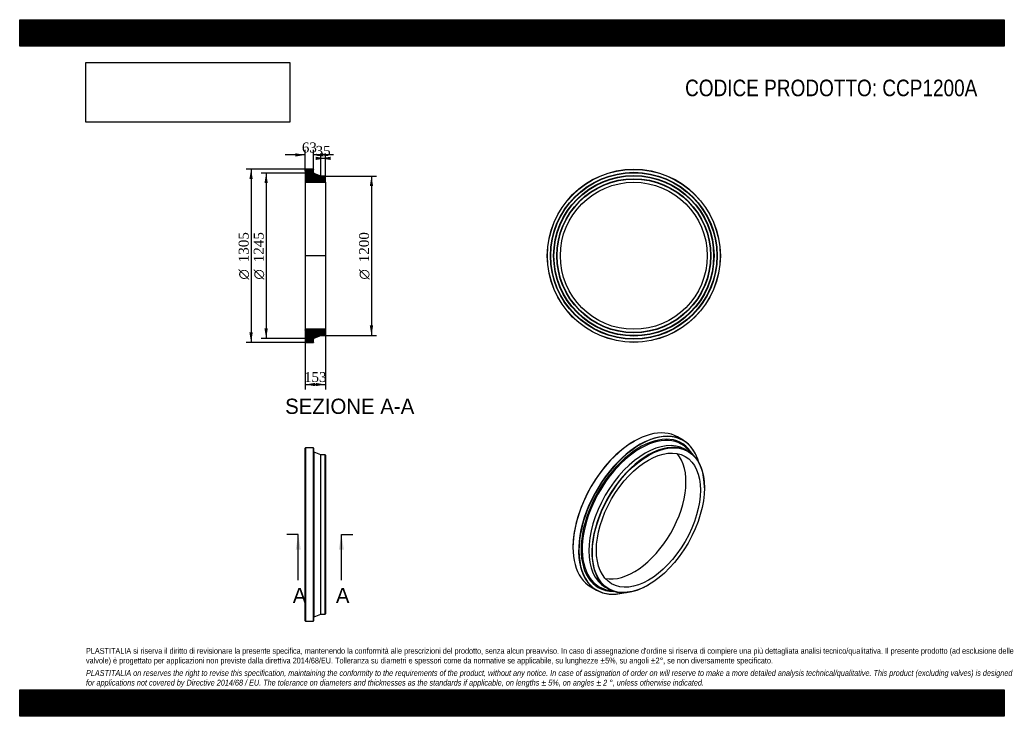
# Model space of a CAD drawing. Header units: millimetres. Extents: x 0 to 7425, y 0 to 5250.
import ezdxf
from ezdxf.enums import TextEntityAlignment as Align
from ezdxf.lldxf.tags import DXFTag

# ---------------------------------------------------------------- set-up
doc = ezdxf.new("R2010")
doc.units = ezdxf.units.MM
doc.header["$LTSCALE"] = 25
for name, color, linetype in [('CCP1200A', 7, 'Continuous'), ('Default', 7, 'Continuous'), ('DV4_Default', 7, 'Continuous')]:
    doc.layers.add(name, color=color, linetype=linetype)
doc.styles.add('SEACAD_Solid_Edge_ANSI', font='seans.ttf')
doc.styles.add('SEACAD_Solid_Edge_ANSI1_Symbols', font='semeca1.ttf')
doc.styles.add('SEACAD_Times_New_Roman', font='times.ttf')
tags = doc.linetypes.add('CENTER2', pattern=[28.575, 19.05, -3.175, 3.175, -3.175]).pattern_tags.tags
tags[10:11] = [DXFTag(74, 4), DXFTag(75, 0), DXFTag(340, '0'), DXFTag(46, 0.0), DXFTag(50, 0.0), DXFTag(44, 0.0), DXFTag(45, 0.0)]
tags[8:9] = [DXFTag(74, 4), DXFTag(75, 0), DXFTag(340, '0'), DXFTag(46, 0.0), DXFTag(50, 0.0), DXFTag(44, 0.0), DXFTag(45, 0.0)]
tags[6:7] = [DXFTag(74, 4), DXFTag(75, 0), DXFTag(340, '0'), DXFTag(46, 0.0), DXFTag(50, 0.0), DXFTag(44, 0.0), DXFTag(45, 0.0)]
tags[4:5] = [DXFTag(74, 4), DXFTag(75, 0), DXFTag(340, '0'), DXFTag(46, 0.0), DXFTag(50, 0.0), DXFTag(44, 0.0), DXFTag(45, 0.0)]
doc.dimstyles.new('ANSImm', dxfattribs={"dimtxt": 75, "dimasz": 75, "dimexe": 37.5, "dimexo": 0, "dimgap": 18.75, "dimtad": 1, "dimdsep": 46, "dimtxsty": 'SEACAD_Times_New_Roman', "dimblk1": '_SE_FILLED', "dimblk2": '_SE_FILLED', "dimsah": 1, "dimcen": 37.5, "dimazin": 0, "dimtfac": 0.85, "dimtdec": 3, "dimtofl": 0, "dimtmove": 0, "dimatfit": 3, "dimfxl": 1, "dimarcsym": 0})
picture_1 = doc.add_image_def('image1.jpg', size_in_pixel=(4302, 1260))

# ---------------------------------------------------------------- blocks, each defined once
blk = doc.blocks.new('SE')
at = {"layer": 'CCP1200A', "color": 7, "linetype": 'Continuous'}
for p, q in [((2154.5, 2023), (2153, 2021.5)), ((2153, 719.5), (2153, 2021.5)), ((2154.5, 2023), (2154.5, 718)), ((2214.5, 2023), (2154.5, 2023)), ((2214.5, 718), (2214.5, 2023)), ((2216, 2021.5), (2214.5, 2023)), ((2216, 2021.5), (2216, 719.5)), ((2221, 750), (2221, 1991)), ((2271, 1970.5), (2221, 1991)), ((2271, 770.5), (2271, 1970.5)), ((2303.5, 1970.5), (2271, 1970.5)), ((2303.5, 770.5), (2303.5, 1970.5)), ((2306, 1968), (2303.5, 1970.5)), ((2306, 1968), (2306, 773)), ((2221, 750), (2271, 770.5)), ((2271, 770.5), (2303.5, 770.5)), ((2303.5, 770.5), (2306, 773)), ((2153, 719.5), (2154.5, 718)), ((2154.5, 718), (2214.5, 718)), ((2214.5, 718), (2216, 719.5))]:
    blk.add_line(p, q, dxfattribs=at)
for centre, start, end in [((2224, 1998.4), 180, 247.75098), ((2224, 742.6), 112.24902, 180)]:
    blk.add_arc(centre, 8, start, end, dxfattribs=at)
blk = doc.blocks.new('SE1')
at = {"layer": 'CCP1200A', "color": 7, "linetype": 'Continuous'}
for p, q in [((5002.6, 2080.7), (4960.1, 2105.2)), ((4633.9, 2072.9), (4632.8, 2072.3)), ((5039.3, 1998.9), (5016.3, 2012.2)), ((5163.5, 1722.2), (5163.5, 1724.2)), ((4172.5, 1275), (4172.5, 1273.7)), ((4307.6, 975), (4350.1, 950.5)), ((4416.3, 972.9), (4439.3, 959.7)), ((4739.3, 989.4), (4741, 990.4))]:
    blk.add_line(p, q, dxfattribs=at)
for centre, major_axis, start_param, end_param in [((4633.9, 1540.1), (326.3, 565.1), 0, 3.141593), ((4676.3, 1515.6), (-326.3, -565.1), 2.621706, 6.283185), ((4677.4, 1515), (325.5, 563.8), 0, 3.654875), ((4677.4, 1515), (-313.9, -543.8), 2.817157, 6.283185), ((4680.9, 1513), (-310.2, -537.3), 2.936829, 6.283185), ((4716.3, 1492.5), (-300, -519.6), 3.141593, 6.283185), ((4632.8, 1540.7), (-325.5, -563.8), 3.926991, 5.497787), ((4739.3, 1479.3), (-300, -519.6), 2.356194, 6.283185), ((4677.4, 1515), (325.5, 563.8), 5.769903, 6.283185), ((4632.8, 1540.7), (-277.1, -479.9), 0.196511, 2.945082), ((4680.9, 1513), (-310.2, -537.3), -3.41137, -3.346356), ((4677.4, 1515), (-313.9, -543.8), 0, 0.324435), ((4680.9, 1513), (-310.2, -537.3), 0, 0.208733), ((4739.3, 1479.3), (-300, -519.6), 0, 0.785398), ((4676.3, 1515.6), (-326.3, -565.1), 0, 0.519886), ((4680.9, 1513), (-310.2, -537.3), 0.208733, 0.269777)]:
    blk.add_ellipse(centre, major_axis=major_axis, ratio=0.57735, start_param=start_param, end_param=end_param, dxfattribs=at)
for major_axis in [(298.8, 517.5), (-277.1, -479.9)]:
    blk.add_ellipse((4741, 1478.3), major_axis=major_axis, ratio=0.57735, dxfattribs=at)
blk = doc.blocks.new('SE2')
at = {"layer": 'CCP1200A', "color": 7, "linetype": 'Continuous'}
for radius in [652.5, 651, 629, 627.5, 626, 605, 603.5, 602, 581, 579.5, 578, 554.1]:
    blk.add_circle((4631.1, 3470.7), radius, dxfattribs=at)
blk = doc.blocks.new('SE4')
at = {"color": 7, "linetype": 'Continuous', "style": 'SEACAD_Solid_Edge_ANSI'}
blk.add_text('A', height=115, dxfattribs=at).set_placement((2059.1, 968), align=Align.TOP_LEFT)
blk = doc.blocks.new('SE5')
at = {"color": 7, "linetype": 'Continuous', "style": 'SEACAD_Solid_Edge_ANSI'}
blk.add_text('A', height=115, dxfattribs=at).set_placement((2384.4, 968), align=Align.TOP_LEFT)
blk = doc.blocks.new('SEANNOT_GROUP')
at = {"linetype": 'Continuous'}
blk.add_hatch(color=7, dxfattribs=at).paths.add_polyline_path([(2119.7, 1255.5), (2100.6, 1370.5), (2081.4, 1255.5)])
at = {"color": 7, "linetype": 'Continuous'}
blk.add_lwpolyline([(2100.6, 1025.5), (2100.6, 1370.5)], dxfattribs=at)
blk = doc.blocks.new('SEANNOT_GROUP1')
at = {"linetype": 'Continuous'}
blk.add_hatch(color=7, dxfattribs=at).paths.add_polyline_path([(2445, 1255.5), (2425.9, 1370.5), (2406.7, 1255.5)])
at = {"color": 7, "linetype": 'Continuous'}
blk.add_lwpolyline([(2425.9, 1025.5), (2425.9, 1370.5)], dxfattribs=at)
blk = doc.blocks.new('SE3')
at = {"layer": 'Default', "color": 7, "linetype": 'CENTER2'}
for p, q in [((2100.6, 1370.5), (2014.3, 1370.5)), ((2425.9, 1370.5), (2512.1, 1370.5))]:
    blk.add_line(p, q, dxfattribs=at)
at = {"layer": 'Default', "color": 7, "linetype": 'CENTER2', "const_width": 0.0001}
blk.add_lwpolyline([(2100.6, 1370.5), (2425.9, 1370.5)], dxfattribs=at)
at = {"layer": 'Default'}
for name in ['SEANNOT_GROUP', 'SEANNOT_GROUP1', 'SE4', 'SE5']:
    blk.add_blockref(name, (0, 0), dxfattribs=at)
blk = doc.blocks.new('SE6')
at = {"layer": 'CCP1200A', "linetype": 'Continuous'}
h = blk.add_hatch(dxfattribs=at)
h.set_pattern_fill('LINE', scale=0.629921, angle=45, style=0)
edge = h.paths.add_edge_path()
edge.add_line((2303.5, 4070.7), (2271, 4070.7))
edge.add_line((2271, 4070.7), (2221, 4091.2))
edge.add_arc((2224, 4098.6), 8, 180, 247.75098, ccw=False)
edge.add_line((2216, 4098.6), (2216, 4121.7))
edge.add_line((2216, 4121.7), (2214.5, 4123.2))
edge.add_line((2214.5, 4123.2), (2154.5, 4123.2))
edge.add_line((2154.5, 4123.2), (2153, 4121.7))
edge.add_line((2153, 4121.7), (2153, 4099.7))
edge.add_line((2153, 4099.7), (2154.1, 4098.2))
edge.add_line((2154.1, 4098.2), (2153, 4096.7))
edge.add_line((2153, 4096.7), (2153, 4075.7))
edge.add_line((2153, 4075.7), (2154.1, 4074.2))
edge.add_line((2154.1, 4074.2), (2153, 4072.7))
edge.add_line((2153, 4072.7), (2153, 4051.7))
edge.add_line((2153, 4051.7), (2154.1, 4050.2))
edge.add_line((2154.1, 4050.2), (2153, 4048.7))
edge.add_line((2153, 4048.7), (2153, 4024.8))
edge.add_line((2153, 4024.8), (2306, 4024.8))
edge.add_line((2306, 4024.8), (2306, 4068.2))
edge.add_line((2306, 4068.2), (2303.5, 4070.7))
h = blk.add_hatch(dxfattribs=at)
h.set_pattern_fill('LINE', scale=0.629921, angle=45, style=0)
edge = h.paths.add_edge_path()
edge.add_line((2306, 2873.2), (2306, 2916.6))
edge.add_line((2306, 2916.6), (2153, 2916.6))
edge.add_line((2153, 2916.6), (2153, 2892.7))
edge.add_line((2153, 2892.7), (2154.1, 2891.2))
edge.add_line((2154.1, 2891.2), (2153, 2889.7))
edge.add_line((2153, 2889.7), (2153, 2868.7))
edge.add_line((2153, 2868.7), (2154.1, 2867.2))
edge.add_line((2154.1, 2867.2), (2153, 2865.7))
edge.add_line((2153, 2865.7), (2153, 2844.7))
edge.add_line((2153, 2844.7), (2154.1, 2843.2))
edge.add_line((2154.1, 2843.2), (2153, 2841.7))
edge.add_line((2153, 2841.7), (2153, 2819.7))
edge.add_line((2153, 2819.7), (2154.5, 2818.2))
edge.add_line((2154.5, 2818.2), (2214.5, 2818.2))
edge.add_line((2214.5, 2818.2), (2216, 2819.7))
edge.add_line((2216, 2819.7), (2216, 2842.9))
edge.add_arc((2224, 2842.9), 8, 112.24902, 180, ccw=False)
edge.add_line((2221, 2850.3), (2271, 2870.7))
edge.add_line((2271, 2870.7), (2303.5, 2870.7))
edge.add_line((2303.5, 2870.7), (2306, 2873.2))
at = {"layer": 'CCP1200A', "color": 7, "linetype": 'Continuous'}
for p, q in [((2153, 4121.7), (2154.5, 4123.2)), ((2153, 4121.7), (2153, 4099.7)), ((2153, 4099.7), (2153, 4096.7)), ((2153, 4099.7), (2154.1, 4098.2)), ((2154.1, 4098.2), (2153, 4096.7)), ((2153, 4096.7), (2153, 4075.7)), ((2214.5, 4123.2), (2154.5, 4123.2)), ((2214.5, 4123.2), (2216, 4121.7)), ((2216, 4098.6), (2216, 4121.7)), ((2271, 4070.7), (2221, 4091.2)), ((2153, 4075.7), (2153, 4072.7)), ((2153, 4075.7), (2154.1, 4074.2)), ((2154.1, 4074.2), (2153, 4072.7)), ((2153, 4072.7), (2153, 4051.7)), ((2153, 4051.7), (2153, 4048.7)), ((2153, 4051.7), (2154.1, 4050.2)), ((2154.1, 4050.2), (2153, 4048.7)), ((2153, 4048.7), (2153, 4024.8)), ((2153, 4024.8), (2153, 2916.6)), ((2153, 4024.8), (2306, 4024.8)), ((2303.5, 4070.7), (2271, 4070.7)), ((2303.5, 4070.7), (2306, 4068.2)), ((2306, 4024.8), (2306, 4068.2)), ((2306, 4024.8), (2306, 2916.6)), ((2306, 2916.6), (2153, 2916.6)), ((2153, 2916.6), (2153, 2892.7)), ((2306, 2873.2), (2306, 2916.6)), ((2153, 2892.7), (2153, 2889.7)), ((2153, 2892.7), (2154.1, 2891.2)), ((2154.1, 2891.2), (2153, 2889.7)), ((2153, 2889.7), (2153, 2868.7)), ((2153, 2868.7), (2153, 2865.7)), ((2153, 2868.7), (2154.1, 2867.2)), ((2154.1, 2867.2), (2153, 2865.7)), ((2153, 2865.7), (2153, 2844.7)), ((2153, 2844.7), (2153, 2841.7)), ((2153, 2844.7), (2154.1, 2843.2)), ((2154.1, 2843.2), (2153, 2841.7)), ((2153, 2841.7), (2153, 2819.7)), ((2216, 2819.7), (2216, 2842.9)), ((2221, 2850.3), (2271, 2870.7)), ((2271, 2870.7), (2303.5, 2870.7)), ((2306, 2873.2), (2303.5, 2870.7)), ((2154.5, 2818.2), (2153, 2819.7)), ((2154.5, 2818.2), (2214.5, 2818.2)), ((2216, 2819.7), (2214.5, 2818.2))]:
    blk.add_line(p, q, dxfattribs=at)
for centre, start, end in [((2224, 4098.6), 180, 247.75098), ((2224, 2842.9), 112.24902, 180)]:
    blk.add_arc(centre, 8, start, end, dxfattribs=at)
at = {"layer": 'DV4_Default', "color": 7, "linetype": 'CENTER2'}
for p, q in [((2216, 4098.6), (2216, 4093.2)), ((2221, 4091.2), (2216, 4093.2)), ((2307.8, 3470.7), (2151.3, 3470.7)), ((2221, 2850.3), (2216, 2848.2)), ((2216, 2842.9), (2216, 2848.2))]:
    blk.add_line(p, q, dxfattribs=at)
blk = doc.blocks.new('GDimGGroup')
at = {"layer": 'Default', "linetype": 'Continuous'}
for points in [[(1732.4, 4048.2), (1757.4, 4048.2), (1744.9, 4123.2)], [(1732.4, 2893.2), (1744.9, 2818.2), (1757.4, 2893.2)]]:
    blk.add_hatch(color=7, dxfattribs=at).paths.add_polyline_path(points)
at = {"layer": 'Default', "color": 7, "linetype": 'Continuous'}
for p, q in [((2184.5, 4123.2), (1707.4, 4123.2)), ((1744.9, 4123.2), (1744.9, 2818.2)), ((2184.5, 2818.2), (1707.4, 2818.2))]:
    blk.add_line(p, q, dxfattribs=at)
for s, style, p in [('1305', 'SEACAD_Times_New_Roman', (1651.2, 3422.2)), ('O', 'SEACAD_Solid_Edge_ANSI1_Symbols', (1651.2, 3291.7))]:
    blk.add_text(s, height=75, rotation=90, dxfattribs=dict(at, style=style)).set_placement(p, align=Align.TOP_LEFT)
blk = doc.blocks.new('GDimGGroup1')
at = {"layer": 'Default', "linetype": 'Continuous'}
for points in [[(1845.9, 4018.2), (1870.9, 4018.2), (1858.4, 4093.2)], [(1845.9, 2923.2), (1858.4, 2848.2), (1870.9, 2923.2)]]:
    blk.add_hatch(color=7, dxfattribs=at).paths.add_polyline_path(points)
at = {"layer": 'Default', "color": 7, "linetype": 'Continuous'}
for p, q in [((2216, 4093.2), (1820.9, 4093.2)), ((1858.4, 4093.2), (1858.4, 2848.2)), ((2216, 2848.2), (1820.9, 2848.2))]:
    blk.add_line(p, q, dxfattribs=at)
for s, style, p in [('1245', 'SEACAD_Times_New_Roman', (1764.7, 3422.2)), ('O', 'SEACAD_Solid_Edge_ANSI1_Symbols', (1764.7, 3291.7))]:
    blk.add_text(s, height=75, rotation=90, dxfattribs=dict(at, style=style)).set_placement(p, align=Align.TOP_LEFT)
blk = doc.blocks.new('GDimGGroup2')
at = {"layer": 'Default', "linetype": 'Continuous'}
for points in [[(2665.3, 3995.7), (2652.8, 4070.7), (2640.3, 3995.7)], [(2665.3, 2945.7), (2640.3, 2945.7), (2652.8, 2870.7)]]:
    blk.add_hatch(color=7, dxfattribs=at).paths.add_polyline_path(points)
at = {"layer": 'Default', "color": 7, "linetype": 'Continuous'}
for p, q in [((2303.5, 4070.7), (2690.3, 4070.7)), ((2652.8, 4070.7), (2652.8, 2870.7)), ((2303.5, 2870.7), (2690.3, 2870.7))]:
    blk.add_line(p, q, dxfattribs=at)
for s, style, p in [('1200', 'SEACAD_Times_New_Roman', (2559, 3422.2)), ('O', 'SEACAD_Solid_Edge_ANSI1_Symbols', (2559, 3291.7))]:
    blk.add_text(s, height=75, rotation=90, dxfattribs=dict(at, style=style)).set_placement(p, align=Align.TOP_LEFT)
blk = doc.blocks.new('DMBLK88')
at = {"layer": 'Default', "linetype": 'Continuous'}
for points in [[(2228, 2488), (2228, 2513), (2153, 2500.5)], [(2231, 2488), (2306, 2500.5), (2231, 2513)]]:
    blk.add_hatch(color=7, dxfattribs=at).paths.add_polyline_path(points)
at = {"layer": 'Default', "color": 7, "linetype": 'Continuous'}
for p, q in [((2153, 2916.6), (2153, 2463)), ((2306, 2916.6), (2306, 2463)), ((2153, 2500.5), (2306, 2500.5))]:
    blk.add_line(p, q, dxfattribs=at)
at = {"layer": 'Default', "color": 7, "linetype": 'Continuous', "style": 'SEACAD_Times_New_Roman'}
blk.add_text('153', height=75, dxfattribs=at).set_placement((2144.2, 2594.3), align=Align.TOP_LEFT)
blk = doc.blocks.new('_SE_FILLED')
at = {"color": 0}
blk.add_line((0, 0), (-1, 0), dxfattribs=at)
blk.add_solid([(0, 0), (-1, -0.1665), (-1, 0.1665), (0, 0)], dxfattribs=at)
blk = doc.blocks.new('DMBLK89')
at = {"layer": 'Default', "linetype": 'Continuous'}
for points in [[(2078, 4243.4), (2078, 4218.4), (2153, 4230.9)], [(2291, 4243.4), (2216, 4230.9), (2291, 4218.4)]]:
    blk.add_hatch(color=7, dxfattribs=at).paths.add_polyline_path(points)
at = {"layer": 'Default', "color": 7, "linetype": 'Continuous'}
for p, q in [((2153, 4110.7), (2153, 4268.4)), ((2216, 4110.2), (2216, 4268.4)), ((2153, 4230.9), (2003, 4230.9)), ((2366, 4230.9), (2216, 4230.9))]:
    blk.add_line(p, q, dxfattribs=at)
at = {"layer": 'Default', "color": 7, "linetype": 'Continuous', "style": 'SEACAD_Times_New_Roman'}
blk.add_text('63', height=75, dxfattribs=at).set_placement((2127.7, 4324.7), align=Align.TOP_LEFT)
blk = doc.blocks.new('DMBLK90')
at = {"layer": 'Default', "linetype": 'Continuous'}
for points in [[(2231, 4217.5), (2231, 4192.5), (2306, 4205)], [(2346, 4217.5), (2271, 4205), (2346, 4192.5)]]:
    blk.add_hatch(color=7, dxfattribs=at).paths.add_polyline_path(points)
at = {"layer": 'Default', "color": 7, "linetype": 'Continuous'}
for p, q in [((2271, 4070.7), (2271, 4242.5)), ((2306, 4024.8), (2306, 4242.5)), ((2306, 4205), (2271, 4205))]:
    blk.add_line(p, q, dxfattribs=at)
at = {"layer": 'Default', "color": 7, "linetype": 'Continuous', "style": 'SEACAD_Times_New_Roman'}
blk.add_text('35', height=75, dxfattribs=at).set_placement((2231.7, 4298.8), align=Align.TOP_LEFT)

msp = doc.modelspace()

# ---------------------------------------------------------------- hatches: boundary and pattern name
at = {"layer": 'Default', "linetype": 'Continuous'}
h = msp.add_hatch(dxfattribs=at)
h.set_pattern_fill('LINE', scale=0.6299213, angle=45, style=0)
h.paths.add_polyline_path([(7425, 5050), (7425, 5250), (0, 5250), (0, 5050)])
for points in [[(7425, 5050), (7425, 5250), (0, 5250), (0, 5050)], [(7425, 0), (7425, 200), (0, 200), (0, 0)]]:
    msp.add_hatch(color=7, dxfattribs=at).paths.add_polyline_path(points)
h = msp.add_hatch(dxfattribs=at)
h.set_pattern_fill('LINE', scale=0.6299213, angle=45, style=0)
h.paths.add_polyline_path([(7425, 0), (7425, 200), (0, 200), (0, 0)])

# ---------------------------------------------------------------- linework, layer by layer
at = {"layer": 'Default', "color": 7, "linetype": 'Continuous'}
for p, q in [((0, 5250), (7425, 5250)), ((0, 5050), (0, 5250)), ((7425, 5250), (7425, 5050)), ((7425, 5050), (0, 5050)), ((0, 200), (7425, 200)), ((0, 0), (0, 200)), ((7425, 200), (7425, 0)), ((7425, 0), (0, 0))]:
    msp.add_line(p, q, dxfattribs=at)

# ---------------------------------------------------------------- block references
at = {"layer": 'Default'}
for name in ['GDimGGroup', 'GDimGGroup1', 'SE6', 'SE2', 'GDimGGroup2', 'SE1', 'SE', 'SE3']:
    msp.add_blockref(name, (0, 0), dxfattribs=at)

# ---------------------------------------------------------------- texts
at = {"layer": 'Default', "color": 7, "linetype": 'Continuous', "style": 'SEACAD_Solid_Edge_ANSI'}
msp.add_text('SEZIONE A-A', height=115, dxfattribs=at).set_placement((2001.695, 2393.89), align=Align.TOP_LEFT)
at = {"layer": 'Default', "attachment_point": 1}
for s, insert, char_height, width in [('{\\fArial Narrow|b0||i0||c0|p34;\\C7;\\H125.;\\W1.;CODICE PRODOTTO: CCP1200A}', (5017.739, 4798.354), 125, 2209.37525), ("{\\fArial Narrow|b0||i0||c0|p34;\\C7;\\H43.75;\\W1.;PLASTITALIA si riserva il diritto di revisionare la presente specifica, mantenendo la conformità alle prescrizioni del prodotto, senza alcun preavviso. In caso di assegnazione d'ordine si riserva di compiere una più dettagliata analisi tecnico/qualitativa. Il presente prodotto (ad esclusione delle \\P}{\\fArial Narrow|b0||i0||c0|p34;\\C7;\\H43.75;\\W1.;valvole) è progettato per applicazioni non previste dalla direttiva 2014/68/EU. Tolleranza su diametri e spessori come da normative se applicabile, su lunghezze ±5%, su angoli ±2°, se non diversamente specificato.\\P}{\\fArial Narrow|b0||i0||c0|p34;\\C7;\\H12.5;\\W1.;   \\P}{\\fArial Narrow|b0||i1||c0|p34;\\C7;\\H43.75;\\W1.;PLASTITALIA on reserves the right to revise this specification, maintaining the conformity to the requirements of the product, without any notice. In case of assignation of order on will reserve to make a more detailed analysis technical/qualitative. This product (excluding valves) is designed \\P}{\\fArial Narrow|b0||i1||c0|p34;\\C7;\\H43.75;\\W1.;for applications not covered by Directive 2014/68 / EU. The tolerance on diameters and thicknesses as the standards if applicable, on lengths ± 5%, on angles ± 2 °, unless otherwise indicated.\\P}", (500, 515.059), 43.75, 6425)]:
    msp.add_mtext(s, dxfattribs=dict(at, insert=insert, char_height=char_height, width=width))

# ---------------------------------------------------------------- dimensions: what is measured, and where the dimension line sits
at = {"layer": 'Default', "color": 7, "linetype": 'Continuous'}
for base, p1, p2, picture, middle in [((2153.038, 4230.904), (2216.038, 4110.163), (2153.038, 4110.728), 'DMBLK89', (2184.538, 4230.904)), ((2271.038, 4205.024), (2306.038, 4024.828), (2271.038, 4070.728), 'DMBLK90', (2288.538, 4205.024))]:
    dim = msp.add_linear_dim(base=base, p1=p1, p2=p2, text='\\A1;<>', dimstyle='ANSImm', dxfattribs=at)
    dim.commit()
    dim.dimension.update_dxf_attribs({"geometry": picture, "text_midpoint": middle, "dimtype": 160})
dim = msp.add_linear_dim(base=(2153.038, 2500.544), p1=(2153.038, 2916.628), p2=(2306.038, 2916.628), angle=0, text='\\A1;<>', dimstyle='ANSImm', dxfattribs=at)
dim.commit()
dim.dimension.update_dxf_attribs({"geometry": 'DMBLK88', "text_midpoint": (2229.538, 2500.544), "dimtype": 161})

# ---------------------------------------------------------------- pictures from other files: only their frames are drawn
image = msp.add_image(picture_1, insert=(500, 4477.579), size_in_units=(1536.429, 450))
image.dxf.flags = 7

doc.saveas('drawing.dxf')
